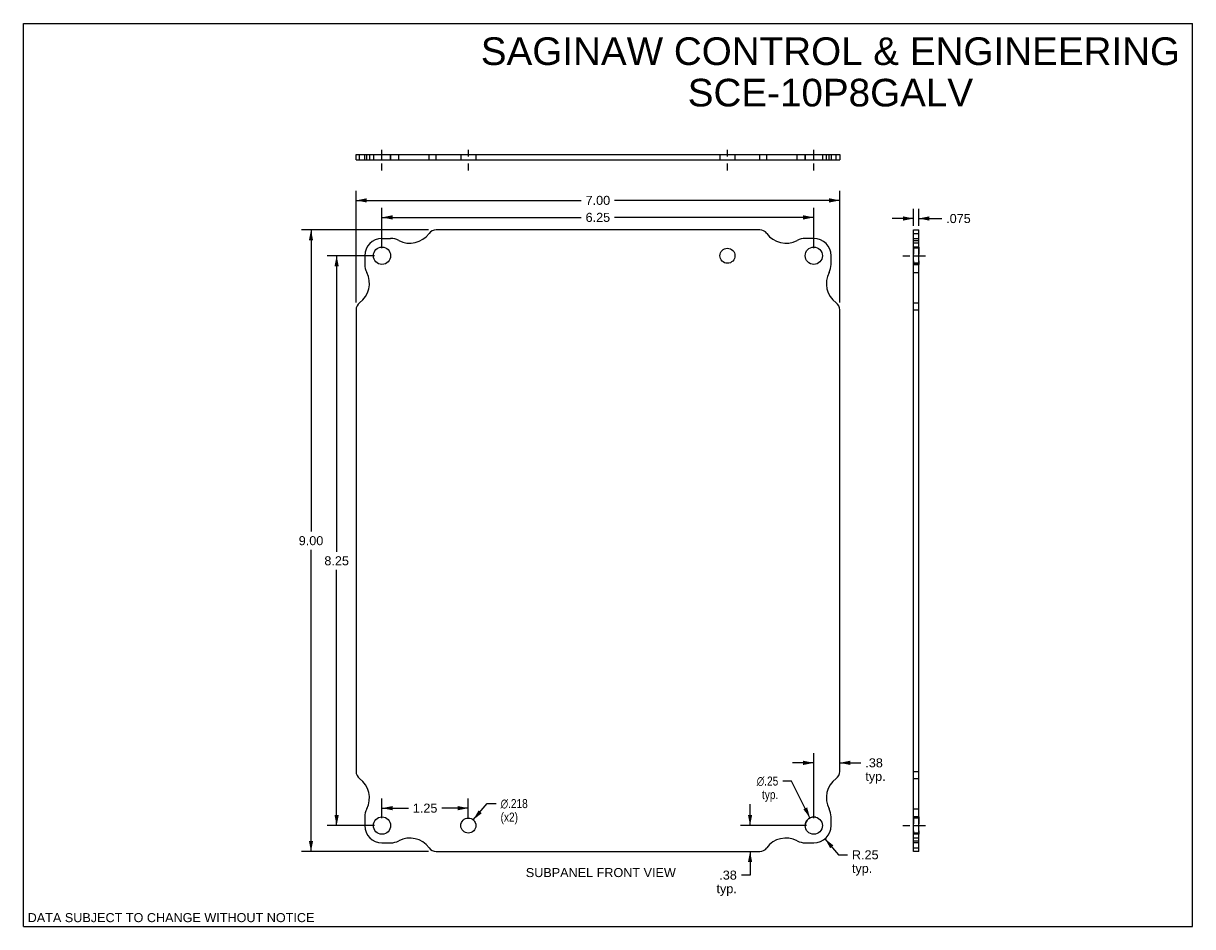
# Model space of a CAD drawing. Header units: inches. Extents: x 0 to 16.9, y 0 to 13.1.
import ezdxf

# ---------------------------------------------------------------- set-up
doc = ezdxf.new("R2010")
doc.units = ezdxf.units.IN
doc.header["$LTSCALE"] = 0.930769
doc.header["$MEASUREMENT"] = 0
doc.linetypes.add('DASHED', pattern=[0.2, 0.1, -0.1])
doc.linetypes.add('HIDDEN', pattern=[0.2, 0.1, -0.1])
doc.layers.get('0').update_dxf_attribs({"linetype": 'CONTINUOUS'})
for name, color, linetype in [('02___PRT_ALL_AXES', 7, 'CONTINUOUS'), ('DEFAULT_2', 8, 'HIDDEN'), ('DIMENSIONS', 7, 'CONTINUOUS')]:
    doc.layers.add(name, color=color, linetype=linetype)
doc.styles.get("Standard").update_dxf_attribs({"font": 'arial.ttf'})
doc.styles.add('TEXTSTYLE_1', font='gdt', dxfattribs={"width": 0.8})
doc.dimstyles.new('DIMSTYLE_1', dxfattribs={"dimtxt": 0.130769, "dimasz": 0.153846, "dimexe": 0.09, "dimexo": 0.07, "dimgap": 0.0425, "dimtad": 0, "dimtih": 1, "dimtoh": 1, "dimzin": 4, "dimdsep": 46, "dimtxsty": 'Standard', "dimblk": '_FILLED', "dimblk1": '_FILLED', "dimblk2": '_FILLED', "dimcen": 0.09, "dimazin": 1, "dimtfac": 1, "dimtofl": 0, "dimtmove": 0, "dimatfit": 3, "dimldrblk": '_FILLED', "dimfxl": 0, "dimtolj": 1, "dimtzin": 4, "dimarcsym": 0})
doc.dimstyles.new('DIMSTYLE_2', dxfattribs={"dimtxt": 0.130769, "dimasz": 0.153846, "dimexe": 0.09, "dimexo": 0.07, "dimgap": 0.09, "dimtad": 0, "dimtih": 1, "dimtoh": 1, "dimdec": 3, "dimzin": 4, "dimdsep": 46, "dimtxsty": 'Standard', "dimblk": '_FILLED', "dimblk1": '_FILLED', "dimblk2": '_FILLED', "dimcen": 0.09, "dimadec": 3, "dimazin": 1, "dimtfac": 1, "dimtofl": 0, "dimtmove": 0, "dimatfit": 1, "dimldrblk": '_FILLED', "dimfxl": 0, "dimtolj": 1, "dimtzin": 4, "dimarcsym": 0})
doc.dimstyles.new('DIMSTYLE_3', dxfattribs={"dimtxt": 0.130769, "dimasz": 0.153846, "dimexe": 0.09, "dimexo": 0.07, "dimgap": 0.09, "dimtad": 0, "dimtih": 1, "dimtoh": 1, "dimzin": 4, "dimdsep": 46, "dimtxsty": 'Standard', "dimblk": '_FILLED', "dimblk1": '_FILLED', "dimblk2": '_FILLED', "dimcen": 0.09, "dimazin": 1, "dimtfac": 1, "dimtofl": 0, "dimtmove": 0, "dimatfit": 1, "dimldrblk": '_FILLED', "dimfxl": 0, "dimtolj": 1, "dimtzin": 4, "dimarcsym": 0})
doc.dimstyles.new('DIMSTYLE_4', dxfattribs={"dimtxt": 0.130769, "dimasz": 0.153846, "dimexe": 0.09, "dimexo": 0.07, "dimgap": 0.09, "dimtad": 0, "dimtih": 1, "dimtoh": 1, "dimzin": 4, "dimdsep": 46, "dimtxsty": 'Standard', "dimblk": '_FILLED', "dimblk1": '_FILLED', "dimblk2": '_FILLED', "dimcen": 0.09, "dimazin": 1, "dimtfac": 1, "dimtofl": 0, "dimtmove": 0, "dimatfit": 3, "dimldrblk": '_FILLED', "dimfxl": 0, "dimtolj": 1, "dimtzin": 4, "dimarcsym": 0})
doc.dimstyles.new('DIMSTYLE_5', dxfattribs={"dimtxt": 0.130769, "dimasz": 0.153846, "dimexe": 0.09, "dimexo": 0.07, "dimgap": 0.0425, "dimtad": 0, "dimtih": 1, "dimtoh": 1, "dimdec": 3, "dimzin": 4, "dimdsep": 46, "dimtxsty": 'Standard', "dimblk": '_FILLED', "dimblk1": '_FILLED', "dimblk2": '_FILLED', "dimcen": 0.09, "dimadec": 3, "dimazin": 1, "dimtfac": 1, "dimtofl": 0, "dimtmove": 0, "dimatfit": 3, "dimldrblk": '_FILLED', "dimfxl": 0, "dimtolj": 1, "dimtzin": 4, "dimarcsym": 0})

# ---------------------------------------------------------------- blocks, each defined once
blk = doc.blocks.new('_FILLED')
at = {"color": 0, "linetype": 'ByBlock'}
blk.add_solid([(0, 0), (-1, 0.2), (-1, -0.2)], dxfattribs=at)
blk = doc.blocks.new('*D1')
at = {"layer": 'DIMENSIONS', "color": 2, "linetype": 'Continuous'}
for p, q in [((4.815, 9.038), (4.815, 10.653)), ((4.815, 10.514), (8.072, 10.514)), ((11.815, 10.514), (8.558, 10.514)), ((11.815, 9.038), (11.815, 10.653))]:
    blk.add_line(p, q, dxfattribs=at)
at = {"layer": 'DIMENSIONS', "color": 2, "linetype": 'Continuous', "xscale": 0.1538461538, "yscale": 0.1538461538, "zscale": 0.1538461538, "rotation": 180}
blk.add_blockref('_FILLED', (4.815, 10.514), dxfattribs=at)
at = {"layer": 'DIMENSIONS', "color": 2, "linetype": 'Continuous', "xscale": 0.1538461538, "yscale": 0.1538461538, "zscale": 0.1538461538}
blk.add_blockref('_FILLED', (11.815, 10.514), dxfattribs=at)
at = {"layer": 'DIMENSIONS', "color": 2, "linetype": 'Continuous', "insert": (8.315, 10.58), "char_height": 0.1308, "width": 0.35536, "attachment_point": 2, "line_spacing_factor": 0.9}
blk.add_mtext('7.00', dxfattribs=at)
blk = doc.blocks.new('*D2')
at = {"layer": 'DIMENSIONS', "color": 2, "linetype": 'Continuous'}
for p, q in [((5.19, 9.821), (5.19, 10.407)), ((11.44, 9.821), (11.44, 10.407)), ((5.19, 10.268), (8.072, 10.268)), ((11.44, 10.268), (8.558, 10.268))]:
    blk.add_line(p, q, dxfattribs=at)
at = {"layer": 'DIMENSIONS', "color": 2, "linetype": 'Continuous', "xscale": 0.1538461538, "yscale": 0.1538461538, "zscale": 0.1538461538, "rotation": 180}
blk.add_blockref('_FILLED', (5.19, 10.268), dxfattribs=at)
at = {"layer": 'DIMENSIONS', "color": 2, "linetype": 'Continuous', "xscale": 0.1538461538, "yscale": 0.1538461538, "zscale": 0.1538461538}
blk.add_blockref('_FILLED', (11.44, 10.268), dxfattribs=at)
at = {"layer": 'DIMENSIONS', "color": 2, "linetype": 'Continuous', "insert": (8.315, 10.334), "char_height": 0.1308, "width": 0.35536, "attachment_point": 2, "line_spacing_factor": 0.9}
blk.add_mtext('6.25', dxfattribs=at)
blk = doc.blocks.new('*D3')
at = {"layer": 'DIMENSIONS', "color": 2, "linetype": 'Continuous'}
for p, q in [((5.865, 10.088), (4.025, 10.088)), ((4.163, 10.088), (4.163, 5.719)), ((4.163, 1.088), (4.163, 5.457)), ((5.865, 1.088), (4.025, 1.088))]:
    blk.add_line(p, q, dxfattribs=at)
at = {"layer": 'DIMENSIONS', "color": 2, "linetype": 'Continuous', "xscale": 0.1538461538, "yscale": 0.1538461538, "zscale": 0.1538461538}
for p, rotation in [((4.163, 10.088), 90), ((4.163, 1.088), 270)]:
    blk.add_blockref('_FILLED', p, dxfattribs=dict(at, rotation=rotation))
at = {"layer": 'DIMENSIONS', "color": 2, "linetype": 'Continuous', "insert": (4.163, 5.653), "char_height": 0.1308, "width": 0.35536, "attachment_point": 2, "line_spacing_factor": 0.9}
blk.add_mtext('9.00', dxfattribs=at)
blk = doc.blocks.new('*D4')
at = {"layer": 'DIMENSIONS', "color": 2, "linetype": 'Continuous'}
for p, q in [((5.083, 9.713), (4.396, 9.713)), ((4.534, 9.713), (4.534, 5.427)), ((4.534, 1.463), (4.534, 5.166)), ((5.083, 1.463), (4.396, 1.463))]:
    blk.add_line(p, q, dxfattribs=at)
at = {"layer": 'DIMENSIONS', "color": 2, "linetype": 'Continuous', "xscale": 0.1538461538, "yscale": 0.1538461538, "zscale": 0.1538461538}
for p, rotation in [((4.534, 9.713), 90), ((4.534, 1.463), 270)]:
    blk.add_blockref('_FILLED', p, dxfattribs=dict(at, rotation=rotation))
at = {"layer": 'DIMENSIONS', "color": 2, "linetype": 'Continuous', "insert": (4.534, 5.362), "char_height": 0.1308, "width": 0.35536, "attachment_point": 2, "line_spacing_factor": 0.9}
blk.add_mtext('8.25', dxfattribs=at)
blk = doc.blocks.new('*D5')
at = {"layer": 'DIMENSIONS', "color": 2, "linetype": 'Continuous'}
for p, q in [((10.518, 1.463), (10.518, 1.771)), ((11.333, 1.463), (10.38, 1.463)), ((10.518, 1.088), (10.518, 0.745)), ((10.518, 0.745), (10.392, 0.745))]:
    blk.add_line(p, q, dxfattribs=at)
at = {"layer": 'DIMENSIONS', "color": 2, "linetype": 'Continuous', "xscale": 0.1538461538, "yscale": 0.1538461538, "zscale": 0.1538461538}
for p, rotation in [((10.518, 1.463), 270), ((10.518, 1.088), 90)]:
    blk.add_blockref('_FILLED', p, dxfattribs=dict(at, rotation=rotation))
at = {"layer": 'DIMENSIONS', "color": 2, "linetype": 'Continuous', "insert": (10.326, 0.811), "char_height": 0.1308, "width": 0.29411, "attachment_point": 3, "line_spacing_factor": 0.9}
blk.add_mtext('.38\\Ptyp.', dxfattribs=at)
blk = doc.blocks.new('*D6')
at = {"layer": 'DIMENSIONS', "color": 2, "linetype": 'Continuous'}
for p, q in [((11.44, 2.371), (11.133, 2.371)), ((11.44, 1.571), (11.44, 2.51)), ((11.815, 2.371), (12.12, 2.371))]:
    blk.add_line(p, q, dxfattribs=at)
at = {"layer": 'DIMENSIONS', "color": 2, "linetype": 'Continuous', "xscale": 0.1538461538, "yscale": 0.1538461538, "zscale": 0.1538461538}
blk.add_blockref('_FILLED', (11.44, 2.371), dxfattribs=at)
at = {"layer": 'DIMENSIONS', "color": 2, "linetype": 'Continuous', "xscale": 0.1538461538, "yscale": 0.1538461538, "zscale": 0.1538461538, "rotation": 180}
blk.add_blockref('_FILLED', (11.815, 2.371), dxfattribs=at)
at = {"layer": 'DIMENSIONS', "color": 2, "linetype": 'Continuous', "insert": (12.186, 2.437), "char_height": 0.1308, "width": 0.29411, "attachment_point": 1, "line_spacing_factor": 0.9}
blk.add_mtext('.38\\Ptyp.', dxfattribs=at)
blk = doc.blocks.new('*D7')
at = {"layer": 'DIMENSIONS', "color": 2, "linetype": 'Continuous'}
for p, q in [((6.511, 1.546), (6.715, 1.782)), ((6.715, 1.782), (6.842, 1.782))]:
    blk.add_line(p, q, dxfattribs=at)
at = {"layer": 'DIMENSIONS', "color": 2, "linetype": 'Continuous', "xscale": 0.1538461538, "yscale": 0.1538461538, "zscale": 0.1538461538, "rotation": 229.2552034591}
blk.add_blockref('_FILLED', (6.511, 1.546), dxfattribs=at)
at = {"layer": 'DIMENSIONS', "color": 2, "linetype": 'Continuous', "insert": (6.907, 1.847), "char_height": 0.13077, "width": 0.52972, "attachment_point": 1, "line_spacing_factor": 0.9, "style": 'TEXTSTYLE_1'}
blk.add_mtext('{\\fgdt;n}\\fArial;.218\\P(x2)', dxfattribs=at)
blk = doc.blocks.new('*D8')
at = {"layer": 'DIMENSIONS', "color": 2, "linetype": 'Continuous'}
for p, q in [((11.119, 2.107), (10.992, 2.107)), ((11.385, 1.575), (11.119, 2.107))]:
    blk.add_line(p, q, dxfattribs=at)
at = {"layer": 'DIMENSIONS', "color": 2, "linetype": 'Continuous', "xscale": 0.1538461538, "yscale": 0.1538461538, "zscale": 0.1538461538, "rotation": 296.5245783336}
blk.add_blockref('_FILLED', (11.385, 1.575), dxfattribs=at)
at = {"layer": 'DIMENSIONS', "color": 2, "linetype": 'Continuous', "insert": (10.926, 2.173), "char_height": 0.13077, "width": 0.42812, "attachment_point": 3, "line_spacing_factor": 0.9, "style": 'TEXTSTYLE_1'}
blk.add_mtext('{\\fgdt;n}\\fArial;.25\\Ptyp.', dxfattribs=at)
blk = doc.blocks.new('*D9')
at = {"layer": 'DIMENSIONS', "color": 2, "linetype": 'Continuous'}
for p, q in [((11.602, 1.272), (11.799, 1.039)), ((11.799, 1.039), (11.926, 1.039))]:
    blk.add_line(p, q, dxfattribs=at)
at = {"layer": 'DIMENSIONS', "color": 2, "linetype": 'Continuous', "xscale": 0.1538461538, "yscale": 0.1538461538, "zscale": 0.1538461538, "rotation": 130.2796654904}
blk.add_blockref('_FILLED', (11.602, 1.272), dxfattribs=at)
at = {"layer": 'DIMENSIONS', "color": 2, "linetype": 'Continuous', "insert": (11.992, 1.105), "char_height": 0.1308, "width": 0.3855, "attachment_point": 1, "line_spacing_factor": 0.9}
blk.add_mtext('R.25\\Ptyp.', dxfattribs=at)
blk = doc.blocks.new('*D10')
at = {"layer": 'DIMENSIONS', "color": 2, "linetype": 'Continuous'}
for p, q in [((12.884, 10.144), (12.884, 10.39)), ((12.959, 10.144), (12.959, 10.39)), ((12.884, 10.252), (12.576, 10.252)), ((12.959, 10.252), (13.291, 10.252))]:
    blk.add_line(p, q, dxfattribs=at)
at = {"layer": 'DIMENSIONS', "color": 2, "linetype": 'Continuous', "xscale": 0.1538461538, "yscale": 0.1538461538, "zscale": 0.1538461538}
blk.add_blockref('_FILLED', (12.884, 10.252), dxfattribs=at)
at = {"layer": 'DIMENSIONS', "color": 2, "linetype": 'Continuous', "xscale": 0.1538461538, "yscale": 0.1538461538, "zscale": 0.1538461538, "rotation": 180}
blk.add_blockref('_FILLED', (12.959, 10.252), dxfattribs=at)
at = {"layer": 'DIMENSIONS', "color": 2, "linetype": 'Continuous', "insert": (13.356, 10.317), "char_height": 0.1308, "width": 0.35536, "attachment_point": 1, "line_spacing_factor": 0.9}
blk.add_mtext('.075', dxfattribs=at)
blk = doc.blocks.new('*D11')
at = {"layer": 'DIMENSIONS', "color": 2, "linetype": 'Continuous'}
for p, q in [((5.19, 1.571), (5.19, 1.854)), ((5.19, 1.715), (5.572, 1.715)), ((6.44, 1.715), (6.058, 1.715)), ((6.44, 1.571), (6.44, 1.854))]:
    blk.add_line(p, q, dxfattribs=at)
at = {"layer": 'DIMENSIONS', "color": 2, "linetype": 'Continuous', "xscale": 0.1538461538, "yscale": 0.1538461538, "zscale": 0.1538461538, "rotation": 180}
blk.add_blockref('_FILLED', (5.19, 1.715), dxfattribs=at)
at = {"layer": 'DIMENSIONS', "color": 2, "linetype": 'Continuous', "xscale": 0.1538461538, "yscale": 0.1538461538, "zscale": 0.1538461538}
blk.add_blockref('_FILLED', (6.44, 1.715), dxfattribs=at)
at = {"layer": 'DIMENSIONS', "color": 2, "linetype": 'Continuous', "insert": (5.815, 1.781), "char_height": 0.1308, "width": 0.35536, "attachment_point": 2, "line_spacing_factor": 0.9}
blk.add_mtext('1.25', dxfattribs=at)

msp = doc.modelspace()

# ---------------------------------------------------------------- linework, layer by layer
at = {"color": 7, "linetype": 'Continuous'}
for p, q in [((0, 0), (0, 13.0769)), ((0, 13.0769), (16.9231, 13.0769)), ((16.9231, 0), (16.9231, 13.0769)), ((4.8153, 11.102), (4.8153, 11.177)), ((4.8153, 11.177), (11.8153, 11.177)), ((4.867, 11.102), (4.867, 11.177)), ((4.9403, 11.102), (4.9403, 11.177)), ((5.1903, 11.102), (5.1903, 11.177)), ((5.3153, 11.102), (5.3153, 11.177)), ((5.4323, 11.102), (5.4323, 11.177)), ((5.8719, 11.102), (5.8719, 11.177)), ((5.9731, 11.102), (5.9731, 11.177)), ((10.6576, 11.102), (10.6576, 11.177)), ((10.7588, 11.102), (10.7588, 11.177)), ((11.1984, 11.102), (11.1984, 11.177)), ((11.3153, 11.102), (11.3153, 11.177)), ((11.4403, 11.102), (11.4403, 11.177)), ((11.6903, 11.177), (11.6903, 11.102)), ((11.7636, 11.102), (11.7636, 11.177)), ((11.8153, 11.177), (11.8153, 11.102)), ((12.8838, 10.088), (12.9588, 10.088)), ((12.8838, 10.0363), (12.9588, 10.0363)), ((12.9588, 1.088), (12.9588, 10.088)), ((12.8838, 9.963), (12.9588, 9.963)), ((12.8838, 9.713), (12.9588, 9.713)), ((12.8838, 9.588), (12.9588, 9.588)), ((12.8838, 9.4711), (12.9588, 9.4711)), ((12.8838, 9.0315), (12.9588, 9.0315)), ((12.8838, 8.9303), (12.9588, 8.9303)), ((12.8838, 2.2458), (12.9588, 2.2458)), ((12.8838, 2.1446), (12.9588, 2.1446)), ((12.8838, 1.705), (12.9588, 1.705)), ((12.8838, 1.588), (12.9588, 1.588)), ((12.8838, 1.463), (12.9588, 1.463)), ((12.9588, 1.213), (12.8838, 1.213)), ((12.8838, 1.1397), (12.9588, 1.1397)), ((12.9588, 1.088), (12.8838, 1.088)), ((0, 0), (16.9231, 0))]:
    msp.add_line(p, q, dxfattribs=at)
at = {"color": 3, "linetype": 'Continuous'}
for p, q in [((4.8153, 11.102), (11.8153, 11.102)), ((10.6576, 10.088), (5.9731, 10.088)), ((12.8838, 1.088), (12.8838, 10.088)), ((5.1903, 9.963), (5.3153, 9.963)), ((11.4403, 9.963), (11.3153, 9.963)), ((4.9403, 9.713), (4.9403, 9.588)), ((11.6903, 9.588), (11.6903, 9.713)), ((4.8153, 8.9303), (4.8153, 2.2458)), ((11.8153, 2.2458), (11.8153, 8.9303)), ((4.9403, 1.588), (4.9403, 1.463)), ((11.6903, 1.463), (11.6903, 1.588)), ((5.1903, 1.213), (5.3153, 1.213)), ((11.3153, 1.213), (11.4403, 1.213)), ((5.9731, 1.088), (10.6576, 1.088))]:
    msp.add_line(p, q, dxfattribs=at)
for centre, radius, start, end in [((5.5932, 10.238), 0.344, 242.10891, 324.1013), ((5.9731, 9.963), 0.125, 90, 144.1013), ((10.6576, 9.963), 0.125, 35.8987, 90), ((11.0375, 10.238), 0.344, 215.8987, 297.89109), ((5.1903, 9.713), 0.25, 90, 180), ((5.3153, 9.713), 0.25, 62.10891, 90), ((11.3153, 9.713), 0.25, 90, 117.89109), ((11.4403, 9.713), 0.25, 0, 90), ((5.1903, 9.588), 0.25, 180, 207.89109), ((11.4403, 9.588), 0.25, 332.10891, 360), ((4.6653, 9.3102), 0.344, 305.8987, 27.89109), ((11.9653, 9.3102), 0.344, 152.10891, 234.1013), ((4.9403, 8.9303), 0.125, 125.8987, 180), ((11.6903, 8.9303), 0.125, 0, 54.1013), ((4.9403, 2.2458), 0.125, 180, 234.1013), ((11.6903, 2.2458), 0.125, 305.8987, 360), ((4.6653, 1.8659), 0.344, 332.10891, 54.1013), ((11.9653, 1.8659), 0.344, 125.8987, 207.89109), ((5.1903, 1.588), 0.25, 152.10891, 180), ((11.4403, 1.588), 0.25, 0, 27.89109), ((5.1903, 1.463), 0.25, 180, 270), ((11.4403, 1.463), 0.25, 270, 360), ((5.3153, 1.463), 0.25, 270, 297.89109), ((5.5932, 0.938), 0.344, 35.8987, 117.89109), ((11.0375, 0.938), 0.344, 62.10891, 144.1013), ((11.3153, 1.463), 0.25, 242.10891, 270), ((5.9731, 1.213), 0.125, 215.8987, 270), ((10.6576, 1.213), 0.125, 270, 324.1013)]:
    msp.add_arc(centre, radius, start, end, dxfattribs=at)
at = {"layer": '02___PRT_ALL_AXES', "color": 8, "linetype": 'HIDDEN'}
for p, q in [((5.0653, 11.177), (5.0653, 11.102)), ((5.0653, 11.177), (5.3153, 11.177)), ((5.3153, 11.177), (5.3153, 11.102)), ((6.3313, 11.177), (6.3313, 11.102)), ((6.3313, 11.177), (6.5493, 11.177)), ((6.5493, 11.177), (6.5493, 11.102)), ((10.0813, 11.177), (10.2993, 11.177)), ((10.0813, 11.177), (10.0813, 11.102)), ((10.2993, 11.177), (10.2993, 11.102)), ((11.3153, 11.177), (11.5653, 11.177)), ((11.3153, 11.177), (11.3153, 11.102)), ((11.5653, 11.177), (11.5653, 11.102)), ((5.0653, 11.102), (5.3153, 11.102)), ((6.3313, 11.102), (6.5493, 11.102)), ((10.0813, 11.102), (10.2993, 11.102)), ((11.3153, 11.102), (11.5653, 11.102)), ((12.8838, 9.838), (12.8838, 9.588)), ((12.9588, 9.838), (12.8838, 9.838)), ((12.9588, 9.822), (12.8838, 9.822)), ((12.9588, 9.838), (12.9588, 9.588)), ((12.8838, 9.713), (12.9588, 9.713)), ((12.9588, 9.604), (12.8838, 9.604)), ((12.9588, 9.588), (12.8838, 9.588)), ((12.9588, 1.588), (12.8838, 1.588)), ((12.8838, 1.588), (12.8838, 1.338)), ((12.9588, 1.572), (12.8838, 1.572)), ((12.9588, 1.588), (12.9588, 1.338)), ((12.8838, 1.463), (12.9588, 1.463)), ((12.9588, 1.354), (12.8838, 1.354)), ((12.9588, 1.338), (12.8838, 1.338))]:
    msp.add_line(p, q, dxfattribs=at)
at = {"layer": '02___PRT_ALL_AXES', "color": 2, "linetype": 'DASHED'}
for p, q in [((5.1903, 10.9482), (5.1903, 11.3309)), ((6.4403, 10.9482), (6.4403, 11.3309)), ((10.1903, 10.9482), (10.1903, 11.3309)), ((11.4403, 10.9482), (11.4403, 11.3309)), ((12.7299, 9.713), (12.8838, 9.713)), ((12.9588, 9.713), (13.1126, 9.713)), ((12.7299, 1.463), (12.8838, 1.463)), ((12.9588, 1.463), (13.1126, 1.463))]:
    msp.add_line(p, q, dxfattribs=at)
at = {"layer": '02___PRT_ALL_AXES', "color": 3, "linetype": 'Continuous'}
for centre, radius in [((5.1903, 9.713), 0.125), ((10.1903, 9.713), 0.109), ((11.4403, 9.713), 0.125), ((5.1903, 1.463), 0.125), ((6.4403, 1.463), 0.109), ((11.4403, 1.463), 0.125)]:
    msp.add_circle(centre, radius, dxfattribs=at)
at = {"layer": 'DEFAULT_2', "color": 8, "linetype": 'HIDDEN'}
for p, q in [((4.9694, 11.102), (4.9694, 11.177)), ((5.0093, 11.177), (5.0093, 11.102)), ((11.6213, 11.177), (11.6213, 11.102)), ((11.6613, 11.102), (11.6613, 11.177)), ((12.8838, 9.934), (12.9588, 9.934)), ((12.9588, 9.894), (12.8838, 9.894)), ((12.9588, 1.282), (12.8838, 1.282)), ((12.8838, 1.2421), (12.9588, 1.2421))]:
    msp.add_line(p, q, dxfattribs=at)
at = {"layer": 'DIMENSIONS', "color": 2, "linetype": 'Continuous'}
msp.add_arc((11.4403, 1.463), 0.125, 75.77841, 180, dxfattribs=at)

# ---------------------------------------------------------------- texts
at = {"layer": 'DIMENSIONS', "color": 2, "linetype": 'Continuous', "attachment_point": 2, "line_spacing_factor": 0.9}
for s, insert, char_height, width in [('SAGINAW CONTROL & ENGINEERING\\PSCE-10P8GALV', (11.6809, 12.8745), 0.4, 10.102602), ('SUBPANEL FRONT VIEW', (8.3576, 0.8479), 0.130769, 2.167658), ('DATA SUBJECT TO CHANGE WITHOUT NOTICE', (2.1374, 0.1956), 0.130769, 4.142808)]:
    msp.add_mtext(s, dxfattribs=dict(at, insert=insert, char_height=char_height, width=width))

# ---------------------------------------------------------------- dimensions: what is measured, and where the dimension line sits
at = {"layer": 'DIMENSIONS', "color": 2, "linetype": 'Continuous'}
for base, p1, p2, angle, picture, middle in [((4.8153, 10.5144), (11.8153, 8.968), (4.8153, 8.968), 180, '*D1', (8.3154, 10.5136)), ((5.1903, 10.2684), (11.4403, 9.7507), (5.1903, 9.7507), 180, '*D2', (8.3149, 10.2677)), ((4.1634, 1.088), (5.9354, 10.088), (5.9354, 1.088), 270, '*D3', (4.163, 5.5873)), ((4.5342, 9.713), (5.1526, 1.463), (5.1526, 9.713), 90, '*D4', (4.534, 5.2956))]:
    dim = msp.add_linear_dim(base=base, p1=p1, p2=p2, angle=angle, dimstyle='DIMSTYLE_1', dxfattribs=at)
    dim.commit()
    dim.dimension.update_dxf_attribs({"geometry": picture, "text_midpoint": middle, "dimtype": 160})
for base, p1, p2, dimstyle, picture, middle in [((12.9588, 10.2516), (12.8838, 10.4601), (12.9588, 10.4601), 'DIMSTYLE_5', '*D10', (13.538, 10.2509)), ((6.4403, 1.7153), (5.1903, 1.5007), (6.4403, 1.5007), 'DIMSTYLE_1', '*D11', (5.8215, 1.7146))]:
    dim = msp.add_linear_dim(base=base, p1=p1, p2=p2, dimstyle=dimstyle, dxfattribs=at)
    dim.commit()
    dim.dimension.update_dxf_attribs({"geometry": picture, "text_midpoint": middle, "dimtype": 160})
for base, p1, p2, angle, picture, middle in [((11.4403419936, 2.3711977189), (11.8153419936, 2.2458283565), (11.4403419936, 1.50073621), 180, '*D6', (12.3327582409, 2.2731207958)), ((10.5184377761, 1.4630439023), (10.6575575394, 1.0880439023), (11.4026496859, 1.4630439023), 90, '*D5', (10.1790754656, 0.6472147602))]:
    dim = msp.add_linear_dim(base=base, p1=p1, p2=p2, angle=angle, text='<>\\Ptyp.', dimstyle='DIMSTYLE_1', dxfattribs=at)
    dim.commit()
    dim.dimension.update_dxf_attribs({"geometry": picture, "text_midpoint": middle, "dimtype": 160})
for p1, p2, text, dimstyle, picture, middle in [((11.3845, 1.5749), (11.4962, 1.3512), '%%c<>\\Ptyp.', 'DIMSTYLE_3', '*D8', (10.7123, 2.0094)), ((6.5115, 1.5456), (6.3692, 1.3805), '%%c<>\\P(x2)', 'DIMSTYLE_2', '*D7', (7.1722, 1.6838))]:
    dim = msp.add_diameter_dim_2p(p1=p1, p2=p2, text=text, dimstyle=dimstyle, override={"dimpost": '<>'}, dxfattribs=at)
    dim.commit()
    dim.dimension.update_dxf_attribs({"geometry": picture, "text_midpoint": middle, "dimtype": 163})
dim = msp.add_radius_dim(center=(11.4403, 1.463), mpoint=(11.602, 1.2723), text='R<>\\Ptyp.', dimstyle='DIMSTYLE_4', override={"dimpost": '<>'}, dxfattribs=at)
dim.commit()
dim.dimension.update_dxf_attribs({"geometry": '*D9', "text_midpoint": (12.1844, 0.9413), "dimtype": 164})

doc.saveas('drawing.dxf')
